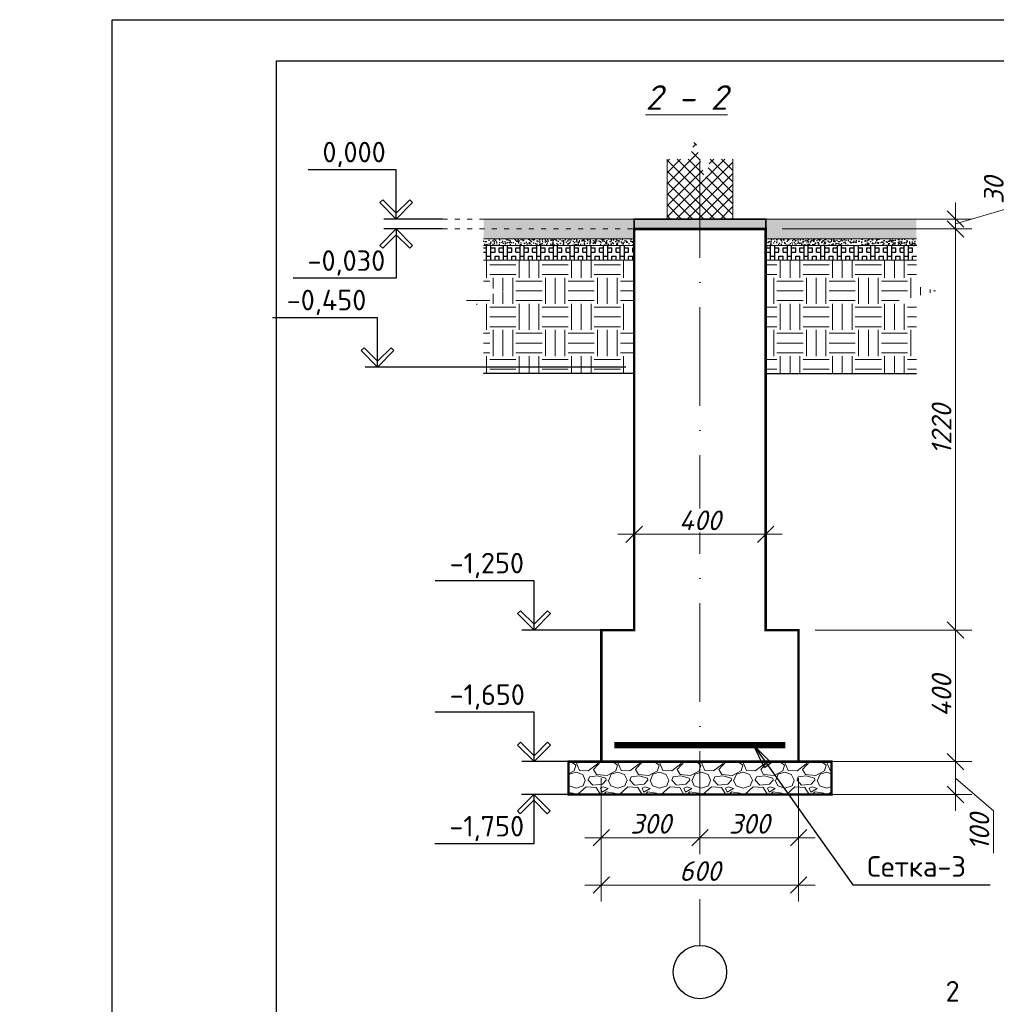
# Model space of a CAD drawing. Header units: millimetres. Extents: x 363306 to 7757304, y 1022887 to 1207196.
# Tile 34 of 256: x 559581 to 571461, y 1076701 to 1088678. Entities that reach past the tile are written whole.
import ezdxf
from ezdxf.enums import TextEntityAlignment as Align

# ---------------------------------------------------------------- set-up
doc = ezdxf.new("R2010")
doc.units = ezdxf.units.MM
doc.linetypes.add('ACAD_ISO03W100', pattern=[30, 12, -18])
doc.linetypes.add('ACAD_ISO10W100', pattern=[18, 12, -3, 0, -3])
for name, color, linetype, lineweight in [('.', 7, 'Continuous', 15), ('PLAN', 250, 'Continuous', 25), ('Маркировка', 20, 'Continuous', 18)]:
    doc.layers.add(name, color=color, linetype=linetype, lineweight=lineweight)
doc.layers.add('O3SAD', color=1, linetype='Continuous')
doc.styles.get("Standard").update_dxf_attribs({"font": 'isocpeui.ttf'})
doc.dimstyles.new('Санжар', dxfattribs={"dimtxt": 240, "dimasz": 200, "dimexe": 200, "dimexo": 200, "dimgap": 50, "dimtad": 1, "dimdec": 0, "dimtxsty": 'Standard', "dimblk": 'OBLIQUE', "dimcen": 2.5, "dimdle": 200, "dimclrd": 152, "dimclre": 152, "dimclrt": 152, "dimadec": 0, "dimazin": 0, "dimtfac": 1, "dimtdec": 0, "dimtmove": 0, "dimatfit": 3, "dimldrblk": 'OBLIQUE', "dimfxl": 0, "dimlwd": 0, "dimlwe": 0, "dimarcsym": 0})
pattern_1 = [(0, (9992.8, -735919.6), (317.5, 317.5), [317.5, -317.5]), (0, (9992.8, -735800.53), (317.5, 317.5), [317.5, -317.5]), (0, (9992.8, -735681.47), (317.5, 317.5), [317.5, -317.5]), (90, (10032.47, -735641.78), (-317.5, 317.5), [317.5, -317.5]), (90, (10151.54, -735641.78), (-317.5, 317.5), [317.5, -317.5]), (90, (10270.6, -735641.78), (-317.5, 317.5), [317.5, -317.5])]
pattern_2 = [(37.5, (373237.32, -151229.64), (-0.64001252, 19.5765295), [0, -15.4432, 0, -17.272, 0, -16.51]), (7.5, (373237.32, -151229.64), (17.9809313, 28.673004), [0, -8.3312, 0, -13.9192, 0, -5.334]), (327.5, (373224.824, -151229.64), (31.6396948, 0.05748739), [0, -5.08, 0, -18.288, 0, -23.876]), (317.5, (373224.824, -151229.64), (30.5422581, 8.91717293), [0, -2.54, 0, -11.9888, 0, -13.716])]
pattern_3 = [(50, (373237.32, -151229.64), (91.0923345, -7.9695428), [9.525, -104.775]), (355, (373237.32, -151229.64), (-17.621711, 95.5284226), [7.62, -83.820292]), (100.451445, (373244.91, -151230.3), (73.4706235, 87.558876), [8.0950044, -89.045122]), (46.1842, (373237.32, -151204.24), (135.53952, -21.021164), [14.2875, -157.1625]), (96.635558, (373248.62, -151205.99), (118.702067, 123.713062), [12.142512, -133.567804]), (351.184151, (373237.32, -151204.24), (118.702067, 123.713062), [11.429984, -125.729866]), (21, (373250.02, -151210.59), (75.8071956, -51.132599), [9.525, -104.775]), (326, (373250.02, -151210.59), (30.901014, 92.093983), [7.62, -83.82]), (71.451445, (373256.34, -151214.85), (106.7082096, 40.9613844), [8.0950044, -89.044969]), (37.5, (373237.32, -151229.64), (1.5443016, 42.2775194), [0, -82.804, 0, -85.09, 0, -84.1375]), (7.5, (373237.32, -151229.64), (33.4098313, 50.0902874), [0, -48.514, 0, -80.899, 0, -32.0675]), (327.5, (373209, -151229.64), (67.7952976, -2.864372), [0, -31.75, 0, -99.06, 0, -131.445]), (317.5, (373196.3, -151229.64), (74.0645907, 12.7132455), [0, -41.275, 0, -65.786, 0, -93.345])]
pattern_4 = [(90, (373237.32, -151229.64), (-203.2, 1e-14), []), (90, (373288.12, -151229.64), (-203.2, 1e-14), []), (0, (373237.32, -151229.64), (0, 203.2), [-50.8, 50.8]), (0, (373237.32, -151178.84), (0, 203.2), [-50.8, 50.8]), (0, (373237.32, -151128.04), (0, 203.2), [50.8, -50.8]), (0, (373237.32, -151077.24), (0, 203.2), [50.8, -50.8]), (90, (373338.92, -151229.64), (-203.2, 1e-14), [50.8, -50.8]), (90, (373389.72, -151229.64), (-203.2, 1e-14), [50.8, -50.8])]

# ---------------------------------------------------------------- blocks, each defined once
blk = doc.blocks.new('_Oblique')
at = {"color": 0, "linetype": 'ByBlock', "lineweight": -2}
blk.add_line((-0.5, -0.5), (0.5, 0.5), dxfattribs=at)
blk = doc.blocks.new('*D301')
at = {"lineweight": 0, "transparency": 16777216}
for p, q in [((570965, 1079053), (570965, 1079853)), ((569656, 1079653), (571165, 1079653)), ((570965, 1079453), (571425, 1079055)), ((569256, 1079253), (571165, 1079253)), ((571425, 1079055), (571425, 1078539))]:
    blk.add_line(p, q, dxfattribs=at)
at = {"layer": 'Defpoints', "color": 0, "lineweight": 25, "transparency": 16777216}
for p in [(569456, 1079653), (570965, 1079653), (569056, 1079253)]:
    blk.add_point(p, dxfattribs=at)
at = {"lineweight": 0, "transparency": 16777216, "xscale": 200, "yscale": 200, "zscale": 200}
for p, rotation in [((570965, 1079653), 90), ((570965, 1079253), 270)]:
    blk.add_blockref('_Oblique', p, dxfattribs=dict(at, rotation=rotation))
at = {"lineweight": 0, "transparency": 16777216, "insert": (571255, 1078797), "char_height": 240, "attachment_point": 5, "rotation": 90, "bg_fill": 3, "box_fill_scale": 1.1, "bg_fill_color": 256, "bg_fill_true_color": 13158600, "bg_fill_transparency": 0}
blk.add_mtext('100', dxfattribs=at)
blk = doc.blocks.new('*D302')
at = {"lineweight": 0, "transparency": 16777216}
for p, q in [((570965, 1081053), (570965, 1086333)), ((568856, 1086133), (571165, 1086133)), ((569256, 1081253), (571165, 1081253))]:
    blk.add_line(p, q, dxfattribs=at)
at = {"layer": 'Defpoints', "color": 0, "lineweight": 25, "transparency": 16777216}
for p in [(568656, 1086133), (570965, 1086133), (569056, 1081253)]:
    blk.add_point(p, dxfattribs=at)
at = {"lineweight": 0, "transparency": 16777216, "xscale": 200, "yscale": 200, "zscale": 200}
for p, rotation in [((570965, 1086133), 90), ((570965, 1081253), 270)]:
    blk.add_blockref('_Oblique', p, dxfattribs=dict(at, rotation=rotation))
at = {"lineweight": 0, "transparency": 16777216, "insert": (570795, 1083693), "char_height": 240, "attachment_point": 5, "rotation": 90, "bg_fill": 3, "box_fill_scale": 1.1, "bg_fill_color": 256, "bg_fill_true_color": 13158600, "bg_fill_transparency": 0}
blk.add_mtext('1220', dxfattribs=at)
blk = doc.blocks.new('*D303')
at = {"lineweight": 0, "transparency": 16777216}
for p, q in [((571600, 1086383), (571600, 1086819)), ((570965, 1085933), (570965, 1086453)), ((570965, 1086193), (571600, 1086383)), ((568856, 1086253), (571165, 1086253)), ((568856, 1086133), (571165, 1086133))]:
    blk.add_line(p, q, dxfattribs=at)
at = {"layer": 'Defpoints', "color": 0, "lineweight": 25, "transparency": 16777216}
for p in [(568656, 1086253), (570965, 1086253), (568656, 1086133)]:
    blk.add_point(p, dxfattribs=at)
at = {"lineweight": 0, "transparency": 16777216, "xscale": 200, "yscale": 200, "zscale": 200}
for p, rotation in [((570965, 1086253), 90), ((570965, 1086133), 270)]:
    blk.add_blockref('_Oblique', p, dxfattribs=dict(at, rotation=rotation))
at = {"lineweight": 0, "transparency": 16777216, "insert": (571430, 1086601), "char_height": 240, "attachment_point": 5, "rotation": 90, "bg_fill": 3, "box_fill_scale": 1.1, "bg_fill_color": 256, "bg_fill_true_color": 13158600, "bg_fill_transparency": 0}
blk.add_mtext('30', dxfattribs=at)
blk = doc.blocks.new('*D304')
at = {"lineweight": 0, "transparency": 16777216}
for p, q in [((569056, 1079453), (569056, 1078527)), ((567856, 1079053), (567856, 1078527)), ((569256, 1078727), (567656, 1078727))]:
    blk.add_line(p, q, dxfattribs=at)
at = {"layer": 'Defpoints', "color": 0, "lineweight": 25, "transparency": 16777216}
for p in [(569056, 1079653), (567856, 1079253), (567856, 1078727)]:
    blk.add_point(p, dxfattribs=at)
at = {"lineweight": 0, "transparency": 16777216, "xscale": 200, "yscale": 200, "zscale": 200, "rotation": 180}
blk.add_blockref('_Oblique', (567856, 1078727), dxfattribs=at)
at = {"lineweight": 0, "transparency": 16777216, "xscale": 200, "yscale": 200, "zscale": 200}
blk.add_blockref('_Oblique', (569056, 1078727), dxfattribs=at)
at = {"lineweight": 0, "transparency": 16777216, "insert": (568456, 1078897), "char_height": 240, "attachment_point": 5, "bg_fill": 3, "box_fill_scale": 1.1, "bg_fill_color": 256, "bg_fill_true_color": 13158600, "bg_fill_transparency": 0}
blk.add_mtext('300', dxfattribs=at)
blk = doc.blocks.new('*D305')
at = {"lineweight": 0, "transparency": 16777216}
for p, q in [((566656, 1079453), (566656, 1078527)), ((567856, 1079053), (567856, 1078527)), ((568056, 1078727), (566456, 1078727))]:
    blk.add_line(p, q, dxfattribs=at)
at = {"layer": 'Defpoints', "color": 0, "lineweight": 25, "transparency": 16777216}
for p in [(566656, 1079653), (567856, 1079253), (566656, 1078727)]:
    blk.add_point(p, dxfattribs=at)
at = {"lineweight": 0, "transparency": 16777216, "xscale": 200, "yscale": 200, "zscale": 200, "rotation": 180}
blk.add_blockref('_Oblique', (566656, 1078727), dxfattribs=at)
at = {"lineweight": 0, "transparency": 16777216, "xscale": 200, "yscale": 200, "zscale": 200}
blk.add_blockref('_Oblique', (567856, 1078727), dxfattribs=at)
at = {"lineweight": 0, "transparency": 16777216, "insert": (567256, 1078897), "char_height": 240, "attachment_point": 5, "bg_fill": 3, "box_fill_scale": 1.1, "bg_fill_color": 256, "bg_fill_true_color": 13158600, "bg_fill_transparency": 0}
blk.add_mtext('300', dxfattribs=at)
blk = doc.blocks.new('*D306')
at = {"lineweight": 0, "transparency": 16777216}
for p, q in [((570965, 1081453), (570965, 1079453)), ((569256, 1081253), (571165, 1081253)), ((569256, 1079653), (571165, 1079653))]:
    blk.add_line(p, q, dxfattribs=at)
at = {"layer": 'Defpoints', "color": 0, "lineweight": 25, "transparency": 16777216}
for p in [(569056, 1081253), (569056, 1079653), (570965, 1079653)]:
    blk.add_point(p, dxfattribs=at)
at = {"lineweight": 0, "transparency": 16777216, "xscale": 200, "yscale": 200, "zscale": 200}
for p, rotation in [((570965, 1081253), 90), ((570965, 1079653), 270)]:
    blk.add_blockref('_Oblique', p, dxfattribs=dict(at, rotation=rotation))
at = {"lineweight": 0, "transparency": 16777216, "insert": (570795, 1080453), "char_height": 240, "attachment_point": 5, "rotation": 90, "bg_fill": 3, "box_fill_scale": 1.1, "bg_fill_color": 256, "bg_fill_true_color": 13158600, "bg_fill_transparency": 0}
blk.add_mtext('400', dxfattribs=at)
blk = doc.blocks.new('*D181')
at = {"lineweight": 0, "transparency": 16777216}
for p, q in [((566656, 1079453), (566656, 1077952)), ((569056, 1079453), (569056, 1077952)), ((569256, 1078152), (566456, 1078152))]:
    blk.add_line(p, q, dxfattribs=at)
at = {"layer": 'Defpoints', "color": 0, "lineweight": 25, "transparency": 16777216}
for p in [(566656, 1079653), (569056, 1079653), (566656, 1078152)]:
    blk.add_point(p, dxfattribs=at)
at = {"lineweight": 0, "transparency": 16777216, "xscale": 200, "yscale": 200, "zscale": 200, "rotation": 180}
blk.add_blockref('_Oblique', (566656, 1078152), dxfattribs=at)
at = {"lineweight": 0, "transparency": 16777216, "xscale": 200, "yscale": 200, "zscale": 200}
blk.add_blockref('_Oblique', (569056, 1078152), dxfattribs=at)
at = {"lineweight": 0, "transparency": 16777216, "insert": (567856, 1078322), "char_height": 240, "attachment_point": 5, "bg_fill": 3, "box_fill_scale": 1.1, "bg_fill_color": 256, "bg_fill_true_color": 13158600, "bg_fill_transparency": 0}
blk.add_mtext('600', dxfattribs=at)
blk = doc.blocks.new('*D307')
at = {"lineweight": 0, "transparency": 16777216}
for p, q in [((567056, 1082111), (567056, 1082618)), ((568656, 1082111), (568656, 1082618)), ((566856, 1082418), (568856, 1082418))]:
    blk.add_line(p, q, dxfattribs=at)
at = {"layer": 'Defpoints', "color": 0, "lineweight": 25, "transparency": 16777216}
for p in [(568656, 1082418), (567056, 1081911), (568656, 1081911)]:
    blk.add_point(p, dxfattribs=at)
at = {"lineweight": 0, "transparency": 16777216, "xscale": 200, "yscale": 200, "zscale": 200, "rotation": 180}
blk.add_blockref('_Oblique', (567056, 1082418), dxfattribs=at)
at = {"lineweight": 0, "transparency": 16777216, "xscale": 200, "yscale": 200, "zscale": 200}
blk.add_blockref('_Oblique', (568656, 1082418), dxfattribs=at)
at = {"lineweight": 0, "transparency": 16777216, "insert": (567856, 1082588), "char_height": 240, "attachment_point": 5, "bg_fill": 3, "box_fill_scale": 1.1, "bg_fill_color": 256, "bg_fill_true_color": 13158600, "bg_fill_transparency": 0}
blk.add_mtext('400', dxfattribs=at)

msp = doc.modelspace()

# ---------------------------------------------------------------- hatches: boundary and pattern name
at = {"layer": '.', "lineweight": 0}
h = msp.add_hatch(dxfattribs=at)
h.set_pattern_fill('ANSI37', color=256, scale=30)
h.set_pattern_definition([(45, (9992.79, -735919.59), (-67.351921, 67.351921), []), (135, (9992.79, -735919.59), (-67.351921, -67.351921), [])])
h.paths.add_polyline_path([(568255.979, 1086252.776), (568255.979, 1086981.722), (567980.979, 1086981.722), (567918.479, 1086731.722), (567855.979, 1086981.722), (567855.979, 1086252.776)])
h.paths.add_polyline_path([(567455.979, 1086981.722), (567455.979, 1086252.776), (567855.979, 1086252.776), (567855.979, 1086981.722), (567793.479, 1087231.722), (567730.979, 1086981.722)])
at = {"layer": '.', "lineweight": 0, "true_color": 0x642165, "transparency": 33554687}
h = msp.add_hatch(dxfattribs=at)
h.set_pattern_fill('AR-CONC', color=219, scale=0.2)
h.set_pattern_definition([(50, (372837.32, -151229.64), (36.4369338, -3.1878171), [3.81, -41.91]), (355, (372837.32, -151229.64), (-7.0486843, 38.211369), [3.048, -33.5281168]), (100.4514447, (372840.357, -151229.906), (29.3882494, 35.0235504), [3.2380018, -35.6180489]), (46.1842, (372837.32, -151219.48), (54.2158082, -8.4084656), [5.715, -62.865]), (96.6355576, (372841.84, -151220.18), (47.4808268, 49.485225), [4.8570046, -53.4271216]), (351.184151, (372837.32, -151219.48), (47.4808268, 49.485225), [4.5719934, -50.2919464]), (21, (372842.4, -151222.02), (30.32287825, -20.45303964), [3.81, -41.91]), (326, (372842.4, -151222.02), (12.3604057, 36.8375932), [3.048, -33.528]), (71.451445, (372844.927, -151223.724), (42.6832839, 16.3845538), [3.2380018, -35.6179875]), (37.5, (372837.32, -151229.64), (0.61772065, 16.91100777), [0, -33.1216, 0, -34.036, 0, -33.655]), (7.5, (372837.32, -151229.64), (13.3639325, 20.03611496), [0, -19.4056, 0, -32.3596, 0, -12.827]), (327.5, (372825.992, -151229.64), (27.11811903, -1.1457488), [0, -12.7, 0, -39.624, 0, -52.578]), (317.5, (372820.912, -151229.64), (29.62583628, 5.0852982), [0, -16.51, 0, -26.3144, 0, -37.338])])
h.paths.add_polyline_path([(568655.979, 1086252.776), (567055.979, 1086252.776), (567055.979, 1086132.776), (568655.979, 1086132.776)])
at = {"layer": '.', "lineweight": 0, "transparency": 33554687}
h = msp.add_hatch(dxfattribs=at)
h.set_pattern_fill('EARTH', color=256, scale=50)
h.set_pattern_definition(pattern_1)
h.paths.add_polyline_path([(565223.568, 1084372.776), (565223.568, 1085187.776), (564973.568, 1085250.276), (565473.568, 1085375.276), (565223.568, 1085437.776), (565223.568, 1085752.776), (567055.979, 1085752.776), (567055.979, 1084452.776), (567055.979, 1084372.776)])
h = msp.add_hatch(dxfattribs=at)
h.set_pattern_fill('GRAVEL', color=256, scale=20)
h.set_pattern_definition([(228.0127875, (-723.88, -734135.08), (-4064.0000003, -4571.9999997), [68.34429, -6766.09673]), (184.969741, (-769.601, -734185.88), (6095.9999976, 508.00002894), [117.28094, -11610.80978]), (132.5104471, (-886.44, -734196.04), (5080.00000215, -5587.99999805), [82.6963, -8186.94456]), (267.273689, (-1084.56, -734323.04), (508.00000106, 10159.99999995), [106.8009, -10573.28749]), (292.8336542, (-1089.64, -734429.72), (-2540.0000002, 6095.9999999), [104.72674, -10367.96155]), (357.273689, (-1049, -734526.24), (-10159.99999995, 508.00000106), [106.8009, -10573.28749]), (37.6942405, (-942.321, -734531.32), (-6603.9999997, -5080.00000038), [141.23873, -13982.62306]), (72.2553284, (-830.561, -734444.96), (3556.00000096, 11175.9999997), [133.3439, -13201.05132]), (121.4295656, (-789.92, -734317.96), (-4064.00000058, 6603.99999965), [107.1626, -10609.10914]), (175.2363583, (-845.8, -734226.52), (5587.9999999, -508.0000009), [122.34266, -5994.78739]), (222.3974378, (-967.721, -734216.361), (-6095.9999998, -5588.00000021), [158.21558, -15663.3545]), (138.8140748, (-581.64, -734328.12), (-3555.9999998, 3048.0000002), [54.00091, -5346.11316]), (171.4692344, (-622.28, -734292.56), (6604.00000018, -1015.99999885), [102.7364, -10170.9278]), (225, (-723.88, -734277.32), (-7e-14, -508), [71.84187, -646.57862]), (203.1985905, (-759.44, -734216.36), (2540, 1015.9999998), [38.68826, -3830.12447]), (291.8014095, (-795, -734231.6), (-508, 1524), [54.71312, -2680.9506]), (30.9637565, (-774.68, -734282.4), (1524, 1016), [88.86393, -2873.25963]), (161.565051, (-698.48, -734236.68), (1016, -508), [64.25743, -1542.17962]), (16.3895403, (-1089.64, -734231.6), (5080, 1524), [90.0176, -8911.76533]), (70.346176, (-1003.28, -734206.2), (-2032.0000002, -5587.99999993), [75.51979, -7476.44314]), (293.1985905, (-698.48, -734135.08), (-1015.9999998, 2540), [77.37602, -3791.43672]), (343.6104597, (-668, -734206.2), (-5080.0000001, 1523.99999964), [90.0176, -8911.76533]), (339.4439548, (-1089.64, -734546.56), (-2540, 1016), [86.80704, -4253.54686]), (294.7751406, (-1008.36, -734577.04), (-2540.000003, 5587.9999986), [72.73442, -7200.71868]), (66.8014095, (-693.4, -734643.08), (1015.9999998, 2540), [77.37602, -3791.43672]), (17.3540246, (-662.92, -734571.96), (-6603.99999987, -2032.00000043), [85.15655, -8430.4752]), (69.4439548, (-942.32, -734643.08), (-1016, -2540), [43.40352, -4296.95038]), (101.3099325, (-723.88, -734643.08), (-508, 2032), [25.90292, -2564.39899]), (165.9637565, (-728.96, -734617.68), (1524, -508), [104.72674, -1989.81092]), (186.009006, (-830.56, -734592.28), (5079.99999997, 508.00000027), [97.0534, -9608.27297]), (303.6900675, (-774.68, -734328.12), (-508, 1016), [73.26478, -1758.35527]), (353.1572266, (-734.041, -734389.08), (8636.00000005, -1015.99999955), [127.91135, -12663.20181]), (60.945396, (-607.04, -734404.32), (-2032, -3556), [52.30165, -5177.87846]), (90, (-581.64, -734358.6), (-508, 508), [30.48, -477.52]), (120.2564372, (-840.72, -734577.04), (2031.99999975, -3556.00000014), [70.57339, -6986.78815]), (48.0127875, (-876.28, -734516.08), (4064.0000003, 4571.9999997), [136.68858, -6697.75244]), (0, (-784.84, -734414.5), (508, 508), [132.08, -375.92]), (325.3048465, (-652.76, -734414.48), (5080.0000019, -3555.99999725), [80.32191, -7951.86334]), (254.054604, (-586.72, -734460.2), (-508, -2032), [73.96582, -3624.33001]), (207.6459754, (-607.041, -734531.32), (-9652.00000035, -5079.99999933), [120.42902, -11922.49288]), (175.4260787, (-713.721, -734587.2), (-6604, 508), [127.40589, -12613.16929])])
h.paths.add_polyline_path([(569455.979, 1079252.776), (569455.979, 1079652.776), (566255.979, 1079652.776), (566255.979, 1079252.776)])
at = {"ltscale": 80}
h = msp.add_hatch(dxfattribs=at)
h.set_pattern_fill('AR-CONC', color=256, scale=0.5, style=0)
h.set_pattern_definition(pattern_3)
edge = h.paths.add_edge_path()
edge.add_line((567055.979, 1085932.776), (567055.979, 1086012.776))
edge.add_line((567055.979, 1086012.776), (565223.568, 1086012.776))
edge.add_line((565223.568, 1086012.776), (565223.568, 1085932.776))
edge.add_line((565223.568, 1085932.776), (567005.979, 1085932.776))
at = {"ltscale": 100}
h = msp.add_hatch(dxfattribs=at)
h.set_pattern_fill('BOX', color=256, scale=8, style=0)
h.set_pattern_definition(pattern_4)
h.paths.add_polyline_path([(567055.979, 1085752.776), (567055.979, 1085932.776), (565223.568, 1085932.776), (565223.568, 1085752.776)])
at = {"layer": 'Маркировка', "lineweight": -3, "ltscale": 100}
h = msp.add_hatch(dxfattribs=at)
h.set_pattern_fill('AR-SAND', color=0, scale=0.4, style=0)
h.set_pattern_definition(pattern_2)
edge = h.paths.add_edge_path()
edge.add_line((567055.979, 1086012.776), (567055.979, 1086252.776))
edge.add_line((567055.979, 1086252.776), (565223.568, 1086252.776))
edge.add_line((565223.568, 1086252.776), (565223.568, 1086012.776))
edge.add_line((565223.568, 1086012.776), (567005.979, 1086012.776))

# ---------------------------------------------------------------- linework, layer by layer
at = {"layer": '.', "color": 219, "lineweight": 0, "true_color": 0x642165, "transparency": 33554687, "const_width": 20}
msp.add_lwpolyline([(567055.979, 1086252.776), (568655.979, 1086252.776), (568655.979, 1086132.776), (567055.979, 1086132.776)], close=True, dxfattribs=at)
at = {"layer": '.', "color": 18, "lineweight": 0, "true_color": 0x000000, "transparency": 33554687, "const_width": 30}
for points in [[(567055.979, 1086132.776), (568655.979, 1086132.776), (568655.979, 1082892.776), (568655.979, 1081252.776), (569055.979, 1081252.776), (569055.979, 1079652.776), (566655.979, 1079652.776), (566655.979, 1081252.776), (567055.979, 1081252.776)], [(566255.979, 1079652.776), (569455.979, 1079652.776), (569455.979, 1079252.776), (566255.979, 1079252.776)]]:
    msp.add_lwpolyline(points, close=True, dxfattribs=at)
at = {"color": 18, "lineweight": 0, "true_color": 0x000000}
for p, q in [((567455.979, 1086252.776), (567455.979, 1086981.722)), ((568255.979, 1086252.776), (568255.979, 1086981.722)), ((567055.979, 1086252.776), (565223.568, 1086252.776)), ((567055.979, 1086012.776), (565223.568, 1086012.776)), ((567055.979, 1085932.776), (565223.568, 1085932.776)), ((567055.979, 1085752.776), (565223.568, 1085752.776))]:
    msp.add_line(p, q, dxfattribs=at)
at = {"color": 1, "linetype": 'ACAD_ISO10W100', "lineweight": 9, "ltscale": 100}
msp.add_line((567855.979, 1086981.722), (567855.979, 1077418.181), dxfattribs=at)
at = {"linetype": 'Continuous', "lineweight": 25, "ltscale": 100}
for p, q in [((563996.598, 1086488.132), (563961.243, 1086452.776)), ((564161.243, 1086323.487), (563996.598, 1086488.132)), ((564161.243, 1086323.487), (564325.887, 1086488.132)), ((564325.887, 1086488.132), (564361.243, 1086452.776)), ((563961.243, 1086452.776), (564161.243, 1086252.776)), ((564361.243, 1086452.776), (564161.243, 1086252.776)), ((564161.243, 1086252.776), (564161.243, 1086323.487)), ((564161.243, 1086252.776), (564161.243, 1086323.487)), ((563961.243, 1085932.776), (564161.243, 1086132.776)), ((564161.243, 1086132.776), (564161.243, 1086062.066)), ((564361.243, 1085932.776), (564161.243, 1086132.776)), ((564161.243, 1086132.776), (564161.243, 1086062.066)), ((564161.243, 1086062.066), (563996.598, 1085897.421)), ((564161.243, 1086062.066), (564325.887, 1085897.421)), ((563996.598, 1085897.421), (563961.243, 1085932.776)), ((564325.887, 1085897.421), (564361.243, 1085932.776)), ((563769.666, 1084688.132), (563734.31, 1084652.776)), ((563934.31, 1084523.487), (563769.666, 1084688.132)), ((563934.31, 1084523.487), (564098.955, 1084688.132)), ((564098.955, 1084688.132), (564134.31, 1084652.776)), ((563734.31, 1084652.776), (563934.31, 1084452.776)), ((564134.31, 1084652.776), (563934.31, 1084452.776)), ((563934.31, 1084452.776), (563934.31, 1084523.487)), ((563934.31, 1084452.776), (563934.31, 1084523.487)), ((565673.436, 1081488.132), (565638.08, 1081452.776)), ((565638.08, 1081452.776), (565838.08, 1081252.776)), ((565838.08, 1081323.487), (565673.436, 1081488.132)), ((565838.08, 1081323.487), (566002.725, 1081488.132)), ((566038.08, 1081452.776), (565838.08, 1081252.776)), ((566002.725, 1081488.132), (566038.08, 1081452.776)), ((565838.08, 1081252.776), (565838.08, 1081323.487)), ((565838.08, 1081252.776), (565838.08, 1081323.487)), ((565673.436, 1079888.132), (565638.08, 1079852.776)), ((565838.08, 1079723.487), (565673.436, 1079888.132)), ((565838.08, 1079723.487), (566002.725, 1079888.132)), ((566002.725, 1079888.132), (566038.08, 1079852.776)), ((565638.08, 1079852.776), (565838.08, 1079652.776)), ((566038.08, 1079852.776), (565838.08, 1079652.776)), ((565838.08, 1079652.776), (565838.08, 1079723.487)), ((565838.08, 1079652.776), (565838.08, 1079723.487)), ((565634.933, 1079052.776), (565834.933, 1079252.776)), ((565834.933, 1079182.066), (565670.288, 1079017.421)), ((565834.933, 1079252.776), (565834.933, 1079182.066)), ((566034.933, 1079052.776), (565834.933, 1079252.776)), ((565834.933, 1079252.776), (565834.933, 1079182.066)), ((565834.933, 1079182.066), (565999.578, 1079017.421)), ((565670.288, 1079017.421), (565634.933, 1079052.776)), ((565999.578, 1079017.421), (566034.933, 1079052.776))]:
    msp.add_line(p, q, dxfattribs=at)
at = {"color": 251, "linetype": 'ACAD_ISO03W100', "lineweight": 0, "ltscale": 5, "true_color": 0x636466}
for p, q in [((564724.321, 1086252.776, 0), (567055.979, 1086252.776)), ((564724.321, 1086132.776, 0), (567055.979, 1086132.776))]:
    msp.add_line(p, q, dxfattribs=at)
at = {"color": 18, "lineweight": 30, "true_color": 0x000000}
msp.add_line((567055.979, 1084372.776), (565223.568, 1084372.776), dxfattribs=at)
at = {"lineweight": 25}
for p, q in [((568507.798, 1079852.776), (568722.822, 1079636.992)), ((568640.855, 1079578.744), (568507.798, 1079852.776)), ((568722.822, 1079636.992), (568640.855, 1079578.744))]:
    msp.add_line(p, q, dxfattribs=at)
at = {"lineweight": 30}
msp.add_lwpolyline([(562706.348, 1088178.072), (602206.348, 1088178.072), (602206.348, 1059478.072), (562706.348, 1059478.072)], close=True, dxfattribs=at)
at = {"linetype": 'Continuous', "lineweight": 25, "ltscale": 100}
for points in [[(564161.243, 1086852.776), (563088.667, 1086852.776)], [(564161.243, 1086252.776), (564161.243, 1086852.776)], [(564724.321, 1086252.776), (564011.243, 1086252.776)], [(564724.321, 1086132.776), (564011.243, 1086132.776)], [(564161.243, 1086132.776), (564161.243, 1085532.776)], [(564161.243, 1085532.776), (562907.417, 1085532.776)], [(563934.31, 1085052.776), (562654.727, 1085052.776)], [(563934.31, 1084452.776), (563934.31, 1085052.776)], [(566955.979, 1084452.776), (563784.31, 1084452.776)], [(565838.08, 1081852.776), (564636.149, 1081852.776)], [(565838.08, 1081252.776), (565838.08, 1081852.776)], [(566655.979, 1081252.776), (565688.08, 1081252.776)], [(565838.08, 1080252.776), (564636.149, 1080252.776)], [(565838.08, 1079652.776), (565838.08, 1080252.776)], [(566655.979, 1079652.776), (565688.08, 1079652.776)], [(566655.979, 1079252.776), (565684.933, 1079252.776)], [(565834.933, 1079252.776), (565834.933, 1078652.776)], [(565834.933, 1078652.776), (564633.001, 1078652.776)]]:
    msp.add_lwpolyline(points, dxfattribs=at)
at = {"color": 1, "lineweight": 0, "const_width": 80}
msp.add_lwpolyline([(566815.979, 1079852.776), (568895.979, 1079852.776)], dxfattribs=at)
at = {"lineweight": 25}
msp.add_lwpolyline([(569715.997, 1078152.612), (571387.967, 1078152.612)], dxfattribs=at)
at = {"layer": 'O3SAD', "color": 1}
msp.add_lwpolyline([(560706.348, 1088678.072), (602706.348, 1088678.072), (602706.348, 1058978.072), (560706.348, 1058978.072)], close=True, dxfattribs=at)
at = {"layer": 'PLAN', "color": 158, "lineweight": 30}
msp.add_circle((567855.979, 1077093.296), 324.885, dxfattribs=at)

# ---------------------------------------------------------------- texts
at = {"color": 18, "lineweight": 0, "true_color": 0x000000}
msp.add_text('%%u2 - 2', height=300, dxfattribs=at).set_placement((567691.954, 1087581.82), align=Align.CENTER)
at = {"color": 18, "lineweight": 0, "true_color": 0x000000, "char_height": 500, "width": 5758.00229, "attachment_point": 1}
for s, insert in [('\\pi138.66;Фундамент Фм-1', (523107.312, 1087814.971)), ('\\pi98.13;Фундамент Фм-2', (535788.691, 1087541.653))]:
    msp.add_mtext(s, dxfattribs=dict(at, insert=insert))
at = {"linetype": 'Continuous', "lineweight": 25, "ltscale": 100, "char_height": 250, "attachment_point": 1}
for s, insert, width in [('\\fISOCPEUR|b0|i0|c0|p34;\\W1.0000000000;\\T1.0000000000;\\o\\l0,000', (563263.667, 1087192.776), 887.5), ('\\fISOCPEUR|b0|i0|c0|p34;\\W1.0000000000;\\T1.0000000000;\\o\\l-0,030', (563082.417, 1085872.776), 1062.5), ('\\fISOCPEUR|b0|i0|c0|p34;\\W1.0000000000;\\T1.0000000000;\\o\\l-0,450', (562829.727, 1085392.776), 1087.5), ('\\fISOCPEUR|b0|i0|c0|p34;\\W1.0000000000;\\T1.0000000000;\\o\\l-1,250', (564811.149, 1082192.776), 1012.5), ('\\fISOCPEUR|b0|i0|c0|p34;\\W1.0000000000;\\T1.0000000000;\\o\\l-1,650', (564811.149, 1080592.776), 1012.5), ('\\fISOCPEUR|b0|i0|c0|p34;\\W1.0000000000;\\T1.0000000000;\\o\\l-1,750', (564808.001, 1078992.776), 1012.5)]:
    msp.add_mtext(s, dxfattribs=dict(at, insert=insert, width=width))
at = {"lineweight": 25, "insert": (570843.729, 1076983.99), "char_height": 250, "width": 275, "attachment_point": 1}
msp.add_mtext('\\fISOCPEUR|b0|i0|c0|p34;\\W1.0000000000;\\T1.0000000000;\\o\\l2', dxfattribs=at)

# ---------------------------------------------------------------- next in the draw order: dimensions: what is measured, and where the dimension line sits
at = {"color": 18, "lineweight": 0, "true_color": 0x000000}
dim = msp.add_linear_dim(base=(570965.181, 1086132.776), p1=(569055.979, 1081252.776), p2=(568655.979, 1086132.776), angle=90, dimstyle='Санжар', override={"dimlfac": 0.25, "dimclrd": 256, "dimclre": 256, "dimclrt": 256, "dimtmove": 1, "dimfxl": 0.18, "dimtfill": 1, "dimarcsym": 2}, dxfattribs=at)
dim.commit()
dim.dimension.update_dxf_attribs({"geometry": '*D302', "text_midpoint": (570795.181, 1083692.776)})
dim = msp.add_linear_dim(base=(570965.181, 1079652.776), p1=(569055.979, 1079252.776), p2=(569455.979, 1079652.776), angle=90, dimstyle='Санжар', override={"dimlfac": 0.25, "dimclrd": 256, "dimclre": 256, "dimclrt": 256, "dimtmove": 1, "dimfxl": 0.18, "dimtfill": 1, "dimarcsym": 2}, dxfattribs=at)
dim.commit()
dim.dimension.update_dxf_attribs({"geometry": '*D301', "text_midpoint": (571424.718, 1079005.05), "dimtype": 160})

# ---------------------------------------------------------------- next in the draw order: hatches: boundary and pattern name
at = {"layer": '.', "lineweight": 0, "transparency": 33554687}
h = msp.add_hatch(dxfattribs=at)
h.set_pattern_fill('EARTH', color=256, scale=50)
h.set_pattern_definition(pattern_1)
h.paths.add_polyline_path([(570488.39, 1084372.776), (570488.39, 1085187.776), (570238.39, 1085250.276), (570738.39, 1085375.276), (570488.39, 1085437.776), (570488.39, 1085752.776), (568655.979, 1085752.776), (568655.979, 1084452.776), (568655.979, 1084372.776)])

# ---------------------------------------------------------------- next in the draw order: linework, layer by layer
at = {"color": 18, "lineweight": 0, "true_color": 0x000000}
msp.add_line((568655.979, 1085752.776), (570488.39, 1085752.776), dxfattribs=at)
at = {"color": 18, "lineweight": 30, "true_color": 0x000000}
msp.add_line((568655.979, 1084372.776), (570488.39, 1084372.776), dxfattribs=at)
at = {"lineweight": 25}
msp.add_lwpolyline([(568507.798, 1079852.776), (569715.997, 1078152.612)], dxfattribs=at)

# ---------------------------------------------------------------- next in the draw order: texts
at = {"lineweight": 25, "insert": (569890.997, 1078502.612), "char_height": 250, "width": 1400, "attachment_point": 1}
msp.add_mtext('\\fISOCPEUR|b0|i0|c0|p34;\\W1.0000000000;\\T1.0000000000;\\o\\lСетка-3', dxfattribs=at)

# ---------------------------------------------------------------- next in the draw order: dimensions: what is measured, and where the dimension line sits
at = {"color": 18, "lineweight": 0, "true_color": 0x000000}
dim = msp.add_linear_dim(base=(570965.181, 1086252.776), p1=(568655.979, 1086132.776), p2=(568655.979, 1086252.776), angle=90, dimstyle='Санжар', override={"dimlfac": 0.25, "dimclrd": 256, "dimclre": 256, "dimclrt": 256, "dimtmove": 1, "dimfxl": 0.18, "dimtfill": 1, "dimarcsym": 2}, dxfattribs=at)
dim.commit()
dim.dimension.update_dxf_attribs({"geometry": '*D303', "text_midpoint": (571430.181, 1086433.276)})
dim = msp.add_linear_dim(base=(568655.979, 1082418.419), p1=(567055.979, 1081911.466), p2=(568655.979, 1081911.466), dimstyle='Санжар', override={"dimlfac": 0.25, "dimclrd": 256, "dimclre": 256, "dimclrt": 256, "dimtmove": 1, "dimfxl": 0.18, "dimtfill": 1, "dimarcsym": 2}, dxfattribs=at)
dim.commit()
dim.dimension.update_dxf_attribs({"geometry": '*D307', "text_midpoint": (567855.979, 1082588.419)})

# ---------------------------------------------------------------- next in the draw order: hatches: boundary and pattern name
at = {"ltscale": 80}
h = msp.add_hatch(dxfattribs=at)
h.set_pattern_fill('AR-CONC', color=256, scale=0.5, style=0)
h.set_pattern_definition(pattern_3)
edge = h.paths.add_edge_path()
edge.add_line((568655.979, 1085932.776), (568655.979, 1086012.776))
edge.add_line((568655.979, 1086012.776), (570488.39, 1086012.776))
edge.add_line((570488.39, 1086012.776), (570488.39, 1085932.776))
edge.add_line((570488.39, 1085932.776), (568705.979, 1085932.776))
at = {"ltscale": 100}
h = msp.add_hatch(dxfattribs=at)
h.set_pattern_fill('BOX', color=256, scale=8, style=0)
h.set_pattern_definition(pattern_4)
h.paths.add_polyline_path([(568655.979, 1085752.776), (568655.979, 1085932.776), (570488.39, 1085932.776), (570488.39, 1085752.776)])
at = {"layer": 'Маркировка', "lineweight": -3, "ltscale": 100}
h = msp.add_hatch(dxfattribs=at)
h.set_pattern_fill('AR-SAND', color=0, scale=0.4, style=0)
h.set_pattern_definition(pattern_2)
edge = h.paths.add_edge_path()
edge.add_line((568655.979, 1086012.776), (568655.979, 1086252.776))
edge.add_line((568655.979, 1086252.776), (570488.39, 1086252.776))
edge.add_line((570488.39, 1086252.776), (570488.39, 1086012.776))
edge.add_line((570488.39, 1086012.776), (568705.979, 1086012.776))

# ---------------------------------------------------------------- next in the draw order: linework, layer by layer
at = {"color": 18, "lineweight": 0, "true_color": 0x000000}
for p, q in [((568655.979, 1086252.776), (570488.39, 1086252.776)), ((568655.979, 1086012.776), (570488.39, 1086012.776)), ((568655.979, 1085932.776), (570488.39, 1085932.776))]:
    msp.add_line(p, q, dxfattribs=at)

# ---------------------------------------------------------------- next in the draw order: dimensions: what is measured, and where the dimension line sits
dim = msp.add_linear_dim(base=(567855.979, 1078726.685), p1=(569055.979, 1079652.776), p2=(567855.979, 1079252.776), dimstyle='Санжар', override={"dimlfac": 0.25, "dimclrd": 256, "dimclre": 256, "dimclrt": 256, "dimtmove": 1, "dimfxl": 0.18, "dimtfill": 1, "dimarcsym": 2}, dxfattribs=at)
dim.commit()
dim.dimension.update_dxf_attribs({"geometry": '*D304', "text_midpoint": (568455.979, 1078896.685)})

# ---------------------------------------------------------------- next in the draw order: dimensions: what is measured, and where the dimension line sits
dim = msp.add_linear_dim(base=(570965.181, 1079652.776), p1=(569055.979, 1081252.776), p2=(569055.979, 1079652.776), angle=90, dimstyle='Санжар', override={"dimlfac": 0.25, "dimclrd": 256, "dimclre": 256, "dimclrt": 256, "dimtmove": 1, "dimfxl": 0.18, "dimtfill": 1, "dimarcsym": 2}, dxfattribs=at)
dim.commit()
dim.dimension.update_dxf_attribs({"geometry": '*D306', "text_midpoint": (570795.181, 1080452.776)})
dim = msp.add_linear_dim(base=(566655.979, 1078726.685), p1=(567855.979, 1079252.776), p2=(566655.979, 1079652.776), dimstyle='Санжар', override={"dimlfac": 0.25, "dimclrd": 256, "dimclre": 256, "dimclrt": 256, "dimtmove": 1, "dimfxl": 0.18, "dimtfill": 1, "dimarcsym": 2}, dxfattribs=at)
dim.commit()
dim.dimension.update_dxf_attribs({"geometry": '*D305', "text_midpoint": (567255.979, 1078896.685)})

# ---------------------------------------------------------------- next in the draw order: dimensions: what is measured, and where the dimension line sits
dim = msp.add_linear_dim(base=(566655.979, 1078151.68), p1=(569055.979, 1079652.776), p2=(566655.979, 1079652.776), dimstyle='Санжар', override={"dimlfac": 0.25, "dimclrd": 256, "dimclre": 256, "dimclrt": 256, "dimtmove": 1, "dimfxl": 0.18, "dimtfill": 1, "dimarcsym": 2}, dxfattribs=at)
dim.commit()
dim.dimension.update_dxf_attribs({"geometry": '*D181', "text_midpoint": (567855.979, 1078321.68)})

doc.saveas('drawing.dxf')
